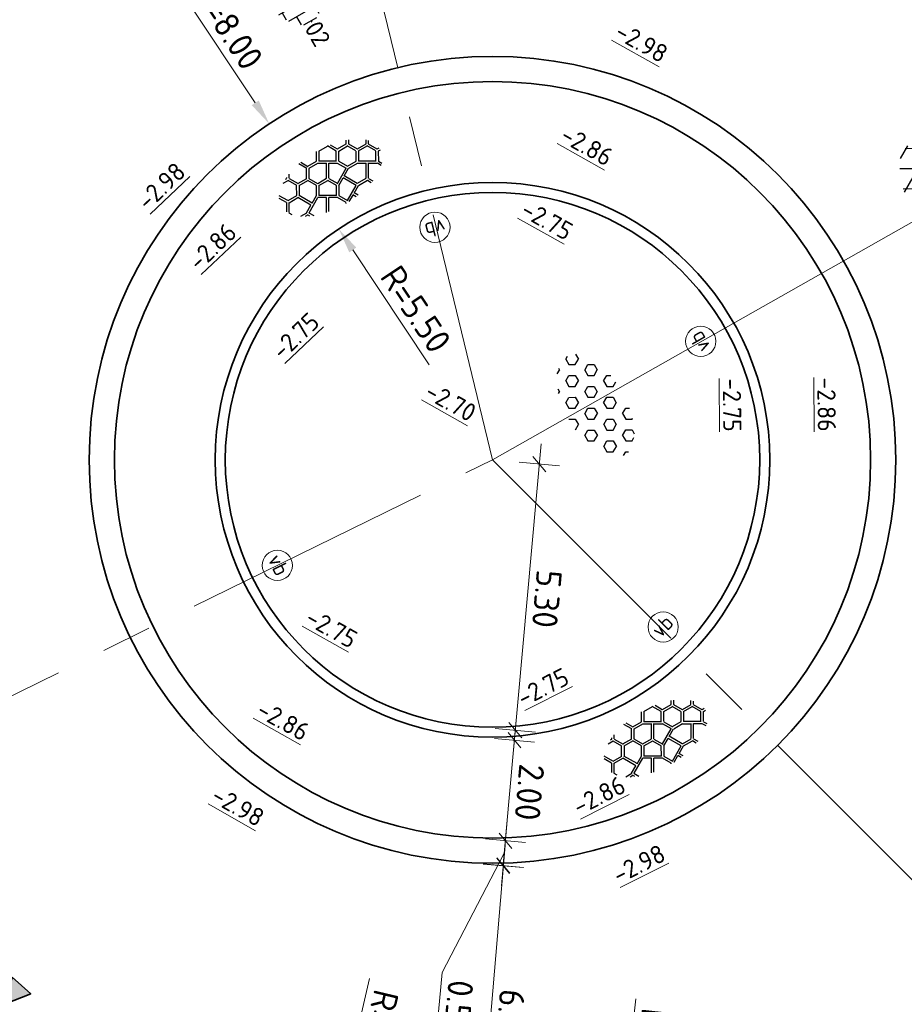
# Model space of a CAD drawing. Header units: metres. Extents: x 111691 to 117439, y 474133 to 478789.
# Tile 58 of 127: x 114403 to 114421, y 476414 to 476433. Entities that reach past the tile are written whole.
import ezdxf
from ezdxf.enums import TextEntityAlignment as Align

# ---------------------------------------------------------------- set-up
doc = ezdxf.new("R2010")
doc.units = ezdxf.units.M
doc.linetypes.add('AM-AS', pattern=[16, 10, -2, 2, -2])
doc.layers.get('Defpoints').update_dxf_attribs({"lineweight": 25})
for name, color, linetype, lineweight in [('N-WE-AM-AS-G', 10, 'AM-AS', 18), ('N-WE-IE-MEUBILAIR_WEGMEUBILAIR_PAAL-S', 7, 'Continuous', 25), ('N-WE-VH-HOOGTELABEL-T18', 2, 'Continuous', 18), ('N-WE-VH-KANTOPSLUITING_ROTONDEBLOK_500 200-G', 210, 'Continuous', 35), ('N-WE-VH-KANTOPSLUITING_SIGNALERINGSBAND_OOG-G', 210, 'VH-SIGNALERINGSBAND_OOG', 35), ('N-WE-VH-KANTOPSLUITING_VOORKANTBAND-G', 7, 'Continuous', 35), ('N-WE-VH-MAATVOERING-M', 7, 'Continuous', 18), ('N-WE-VH-VERHARDING_ASFALT-S', 7, 'Continuous', 25), ('N-WE-VH-VERHARDING_BASALTVERHARDING-S', 7, 'Continuous', 25), ('N-WE-VH-VERHARDING_BETONSTRAATSTEEN-S', 7, 'Continuous', 25), ('N-WE-VH-VERHARDING_LAGE_BEPLANTING-S', 70, 'Continuous', 25), ('N-WE-VW-MARKERING-G', 7, 'Continuous', 35)]:
    doc.layers.add(name, color=color, linetype=linetype, lineweight=lineweight)
doc.layers.add('N-WE-AM-AS_WEG-G', color=10, linetype='AM-AS', lineweight=18, plot=False)
doc.layers.add('N-WE-VW-MARKERING_DWARS_DRIEHOEK_5050-A', color=7, linetype='Continuous')
doc.styles.add('NLCS-ISO', font='NLCS-ISO.ttf')
doc.styles.add('NLCS-ISO-ANNOTATIEF-T25', font='NLCS-ISO.ttf', dxfattribs={"height": 2.5})
doc.styles.add('NLCS-ISO-M200-T18', font='NLCS-ISO.ttf', dxfattribs={"height": 0.36})
doc.linetypes.add('VH-SIGNALERINGSBAND_OOG', pattern='A,8,-1,[7,NLCS.SHX,S=0.075,R=0,X=0,Y=0],-1', length=10)
doc.dimstyles.new('NLCS-ANNOTATIEF-T25-PIJL_L2_H1', dxfattribs={"dimtxt": 2.5, "dimasz": 2.5, "dimexe": 2, "dimexo": 2, "dimgap": 0.7, "dimtad": 1, "dimzin": 0, "dimdsep": 46, "dimtxsty": 'NLCS-ISO-ANNOTATIEF-T25', "dimcen": 0, "dimdle": 2, "dimclrd": 256, "dimclre": 256, "dimclrt": 256, "dimadec": 1, "dimazin": 0, "dimtfac": 1, "dimtdec": 3, "dimtofl": 0, "dimtmove": 0, "dimatfit": 3, "dimfxl": 2, "dimfxlon": 1, "dimtfillclr": 256, "dimtolj": 1, "dimtzin": 0, "dimlwd": -1, "dimlwe": -1, "dimarcsym": 0})
doc.dimstyles.new('NLCS-ANNOTATIEF-T25-SCHRAP_L2_H1', dxfattribs={"dimtxt": 2.5, "dimasz": 1.4, "dimexe": 2, "dimexo": 2, "dimgap": 0.7, "dimtad": 1, "dimzin": 0, "dimdsep": 46, "dimtxsty": 'NLCS-ISO-ANNOTATIEF-T25', "dimblk": 'OBLIQUE', "dimcen": 0, "dimdle": 2, "dimclrd": 256, "dimclre": 256, "dimclrt": 256, "dimadec": 1, "dimazin": 0, "dimtfac": 1, "dimtdec": 3, "dimtofl": 0, "dimtmove": 0, "dimatfit": 3, "dimldrblk": 'OBLIQUE', "dimfxl": 2, "dimfxlon": 1, "dimtfillclr": 256, "dimtolj": 1, "dimtzin": 0, "dimlwd": -1, "dimlwe": -1, "dimarcsym": 0})

# ---------------------------------------------------------------- blocks, each defined once
blk = doc.blocks.new('*D14')
at = {"layer": 'Defpoints', "color": 0, "linetype": 'Continuous', "transparency": 16777216}
for p in [(114400.116, 476430.74), (114412.548, 476424.302)]:
    blk.add_point(p, dxfattribs=at)
at = {"layer": 'N-WE-VH-MAATVOERING-M', "transparency": 16777216}
blk.add_line((114397.07, 476432.317), (114399.672, 476430.969), dxfattribs=at)
at = {"layer": 'N-WE-VH-MAATVOERING-M', "linetype": 'Continuous', "transparency": 16777216}
blk.add_solid([(114399.71, 476431.043), (114399.633, 476430.895), (114400.116, 476430.74)], dxfattribs=at)
at = {"layer": 'N-WE-VH-MAATVOERING-M', "linetype": 'Continuous', "lineweight": 0, "transparency": 16777216, "insert": (114398.328, 476432.104), "char_height": 0.5, "attachment_point": 5, "rotation": 332.6251, "style": 'NLCS-ISO-ANNOTATIEF-T25', "bg_fill": 3, "box_fill_scale": 1.1, "bg_fill_color": 256, "bg_fill_true_color": 13158600, "bg_fill_transparency": 0}
blk.add_mtext('\\A1;R=14.00', dxfattribs=at)
blk = doc.blocks.new('*D15')
at = {"layer": 'Defpoints', "color": 0, "linetype": 'Continuous', "transparency": 16777216}
for p in [(114408.12, 476430.965), (114412.548, 476424.302)]:
    blk.add_point(p, dxfattribs=at)
at = {"layer": 'N-WE-VH-MAATVOERING-M', "transparency": 16777216}
blk.add_line((114406.387, 476433.571), (114407.843, 476431.381), dxfattribs=at)
at = {"layer": 'N-WE-VH-MAATVOERING-M', "linetype": 'Continuous', "transparency": 16777216}
blk.add_solid([(114407.912, 476431.427), (114407.773, 476431.335), (114408.12, 476430.965)], dxfattribs=at)
at = {"layer": 'N-WE-VH-MAATVOERING-M', "linetype": 'Continuous', "lineweight": 0, "transparency": 16777216, "insert": (114407.301, 476432.9), "char_height": 0.5, "attachment_point": 5, "rotation": 303.6107, "style": 'NLCS-ISO-ANNOTATIEF-T25', "bg_fill": 3, "box_fill_scale": 1.1, "bg_fill_color": 256, "bg_fill_true_color": 13158600, "bg_fill_transparency": 0}
blk.add_mtext('\\A1;R=8.00', dxfattribs=at)
blk = doc.blocks.new('*D98')
at = {"layer": 'Defpoints', "color": 0, "transparency": 16777216}
for p in [(114409.499, 476428.88), (114412.548, 476424.302)]:
    blk.add_point(p, dxfattribs=at)
at = {"layer": 'N-WE-VH-MAATVOERING-M', "transparency": 16777216}
blk.add_line((114411.292, 476426.187), (114409.776, 476428.464), dxfattribs=at)
blk.add_solid([(114409.846, 476428.51), (114409.707, 476428.417), (114409.499, 476428.88)], dxfattribs=at)
at = {"layer": 'N-WE-VH-MAATVOERING-M', "transparency": 16777216, "insert": (114411.027, 476427.29), "char_height": 0.5, "attachment_point": 5, "rotation": 303.666, "style": 'NLCS-ISO-ANNOTATIEF-T25'}
blk.add_mtext('\\A1;R=5.50', dxfattribs=at)
blk = doc.blocks.new('SVH-BASALTVERHARDING-SO')
at = {"ltscale": 0.1}
for p, q in [((-0.213, 2.106), (0.275, 2.952)), ((-3.759, 2.104), (-3.609, 2.104)), ((-3.613, 2.12), (-3.568, 2.198)), ((-3.409, 2.002), (-3.206, 2.354)), ((-3.408, 1.967), (-2.908, 1.101)), ((-1.92, 1.118), (-1.42, 1.984)), ((-1.408, 1.967), (-1.859, 2.749)), ((-1.614, 2.796), (-1.204, 2.085)), ((-1.201, 2.104), (-0.201, 2.104)), ((0.491, 2.854), (-0.009, 1.988)), ((1.5, 1.117), (0, 1.983)), ((0.503, 2.852), (1.503, 2.852)), ((1.979, 2.004), (1.479, 2.871)), ((1.491, 1.122), (1.991, 1.988)), ((1.771, 2.835), (2.182, 2.122)), ((2.206, 2.104), (3.206, 2.104)), ((3.192, 2.101), (3.385, 2.436)), ((3.386, 2.005), (3.886, 1.138)), ((3.608, 2.352), (3.396, 1.984)), ((-4.633, 0.155), (-5.118, 0.996)), ((-4.17, 1.868), (-3.609, 1.868)), ((-3.621, 0.139), (-3.121, 1.005)), ((-3.111, 0.984), (-3.611, 1.85)), ((-2.905, 1.12), (-1.905, 1.12)), ((-1.717, 1.007), (-1.217, 0.141)), ((-1.216, 1.866), (-1.716, 1)), ((-1.201, 1.868), (-0.201, 1.868)), ((-0.213, 1.871), (0.537, 1.438)), ((-0.208, 0.148), (0.542, 1.447)), ((-0.004, 0.03), (0.746, 1.329)), ((0.741, 1.32), (1.491, 0.887)), ((2.195, 1.871), (1.695, 1.005)), ((1.704, 0.984), (2.204, 0.118)), ((2.206, 1.868), (3.206, 1.868)), ((3.682, 1.021), (3.182, 1.887)), ((3.194, 0.139), (3.694, 1.005)), ((3.91, 1.12), (4.91, 1.12)), ((4.906, 1.137), (5.098, 1.468)), ((5.09, 1.021), (5.59, 0.155)), ((5.11, 1.019), (5.271, 1.297)), ((-5.279, -0.765), (-4.817, 0.035)), ((-4.837, 0.037), (-5.257, 0.766)), ((-4.609, 0.136), (-3.609, 0.136)), ((-2.671, -1.276), (-3.421, 0.023)), ((-2.917, 0.887), (-3.417, 0.021)), ((-2.905, 0.885), (-1.905, 0.885)), ((-1.421, 0.023), (-1.921, 0.889)), ((-1.917, -0.845), (-1.417, 0.021)), ((-1.201, 0.136), (-0.201, 0.136)), ((0, 0), (0.5, -0.866)), ((0.494, -0.845), (1.994, 0.021)), ((2, 0), (1.5, 0.866)), ((2.206, 0.136), (3.206, 0.136)), ((3.898, 0.887), (3.398, 0.021)), ((4.908, -0.851), (3.408, 0.016)), ((3.91, 0.885), (4.91, 0.885)), ((5.386, 0.037), (4.886, 0.903)), ((4.898, -0.845), (5.398, 0.021)), ((5.614, 0.136), (5.849, 0.136)), ((-5.133, -0.947), (-4.969, -1.231)), ((-5.113, -0.949), (-4.613, -0.083)), ((-4.609, -0.099), (-3.609, -0.099)), ((-2.875, -1.394), (-3.625, -0.094)), ((-2.668, -1.281), (-1.918, -0.848)), ((-1.213, -0.097), (-1.713, -0.963)), ((-0.208, -1.831), (-1.708, -0.965)), ((-1.201, -0.099), (-0.201, -0.099)), ((-0.213, -1.829), (0.287, -0.963)), ((0.296, -0.984), (-0.204, -0.118)), ((0.489, -1.083), (1.239, -0.65)), ((1.987, -1.944), (1.237, -0.645)), ((2.19, -1.827), (1.44, -0.528)), ((1.443, -0.532), (2.193, -0.099)), ((2.206, -0.099), (3.206, -0.099)), ((3.195, -0.097), (3.944, -0.53)), ((3.203, -1.815), (3.953, -0.516)), ((3.406, -1.932), (4.156, -0.633)), ((4.148, -0.647), (4.898, -1.08)), ((5.602, -0.097), (5.102, -0.963)), ((5.614, -0.099), (5.855, -0.099)), ((-4.288, -1.831), (-3.609, -1.831)), ((-3.622, -1.831), (-2.872, -1.398)), ((-3.429, -1.93), (-3.148, -2.417)), ((-3.414, -1.946), (-1.913, -1.08)), ((-1.167, -1.513), (-1.917, -1.08)), ((-1.899, -2.781), (-1.162, -1.504)), ((-1.655, -2.829), (-0.958, -1.622)), ((-0.213, -2.064), (-0.963, -1.631)), ((-0.013, -1.944), (0.487, -2.81)), ((0.491, -1.08), (-0.009, -1.946)), ((0.494, -2.812), (1.994, -1.946)), ((2.206, -1.831), (3.206, -1.831)), ((5.127, -1.481), (4.908, -1.101)), ((5.111, -0.984), (5.299, -1.308)), ((-3.906, -2.066), (-3.609, -2.066)), ((-3.506, -2.267), (-3.633, -2.048)), ((0.283, -2.928), (-0.217, -2.062)), ((0.602, -2.986), (1.239, -2.617)), ((1.416, -2.924), (1.229, -2.599)), ((1.669, -2.891), (1.432, -2.481)), ((1.443, -2.5), (2.193, -2.067)), ((2.206, -2.066), (3.206, -2.066)), ((3.422, -2.464), (3.204, -2.085)), ((3.408, -1.967), (3.645, -2.378)), ((0.25, -2.993), (0.284, -2.935))]:
    blk.add_line(p, q, dxfattribs=at)
at = {"style": 'NLCS-ISO', "flags": 1}
blk.add_attdef('FUNCTIE', text='', height=1.8, dxfattribs=at).set_placement((0.116, -3.585), align=Align.MIDDLE_CENTER)
blk = doc.blocks.new('SVH-ASFALT-SO')
at = {"ltscale": 0.1}
for p, q in [((-1.91, 0.692), (0.948, 5.641)), ((2.754, -0.217), (-0.469, 5.365)), ((0, 0), (3.268, 5.66)), ((4.868, 0.122), (1.647, 5.7)), ((2.176, -0.232), (5.322, 5.217)), ((6.701, 0.946), (4.043, 5.55)), ((-3.364, 2.174), (-1.828, 4.834)), ((0.361, -0.072), (-2.305, 4.546)), ((4.657, 0.065), (7.07, 4.246)), ((7.828, 2.995), (7.146, 4.176)), ((-2.72, 1.264), (-3.454, 2.536))]:
    blk.add_line(p, q, dxfattribs=at)
at = {"style": 'NLCS-ISO'}
blk.add_attdef('KLEUR', text='', height=1.8, dxfattribs=at).set_placement((9.486, 2.741), align=Align.MIDDLE_LEFT)
at = {"style": 'NLCS-ISO', "flags": 1}
blk.add_attdef('FUNCTIE', text='', height=1.8, dxfattribs=at).set_placement((0.116, -3.585), align=Align.MIDDLE_CENTER)
blk = doc.blocks.new('SVH-BSS_KEIFORMAAT_HALFST-SO')
at = {"ltscale": 0.1}
for p, q in [((-4.2, -2.203), (-4.2, 2.032)), ((-3.15, -2.631), (-3.15, 2.46)), ((-3.15, 2.1), (-2.1, 2.1)), ((-2.1, -2.891), (-2.1, 2.72)), ((-1.05, -3.027), (-1.05, 2.856)), ((-1.05, 2.1), (0, 2.1)), ((0, -3.056), (0, 2.885)), ((1.05, -2.982), (1.05, 2.81)), ((1.05, 2.1), (2.1, 2.1)), ((2.1, -2.795), (2.1, 2.624)), ((3.15, -2.47), (3.15, 2.299)), ((3.15, 2.1), (3.607, 2.1)), ((-5.458, 1.05), (-5.25, 1.05)), ((-5.25, -1.455), (-5.25, 1.284)), ((-4.2, 1.05), (-3.15, 1.05)), ((-2.1, 1.05), (-1.05, 1.05)), ((0, 1.05), (1.05, 1.05)), ((2.1, 1.05), (3.15, 1.05)), ((4.2, -1.936), (4.2, 1.765)), ((4.2, 1.05), (5.001, 1.05)), ((-5.25, 0), (-4.2, 0)), ((-3.15, 0), (-2.1, 0)), ((-1.05, 0), (0, 0)), ((1.05, 0), (2.1, 0)), ((3.15, 0), (4.2, 0)), ((5.25, -0.829), (5.25, 0.658)), ((5.25, 0), (5.427, 0)), ((-5.581, -1.05), (-5.25, -1.05)), ((-4.2, -1.05), (-3.15, -1.05)), ((-2.1, -1.05), (-1.05, -1.05)), ((0, -1.05), (1.05, -1.05)), ((2.1, -1.05), (3.15, -1.05)), ((4.2, -1.05), (5.124, -1.05)), ((-4.39, -2.1), (-4.2, -2.1)), ((-3.15, -2.1), (-2.1, -2.1)), ((-1.05, -2.1), (0, -2.1)), ((1.05, -2.1), (2.1, -2.1)), ((3.15, -2.1), (3.933, -2.1))]:
    blk.add_line(p, q, dxfattribs=at)
at = {"style": 'NLCS-ISO'}
blk.add_attdef('FORMAAT', text='', height=1.8, dxfattribs=at).set_placement((-5.681, -0.086), align=Align.MIDDLE_RIGHT)
blk.add_attdef('KLEUR', text='', height=1.8, dxfattribs=at).set_placement((5.527, -0.086), align=Align.MIDDLE_LEFT)
at = {"style": 'NLCS-ISO', "flags": 1}
blk.add_attdef('FUNCTIE', text='', height=1.8, dxfattribs=at).set_placement((0.116, -3.585), align=Align.MIDDLE_CENTER)
blk = doc.blocks.new('_Oblique')
at = {"color": 0, "linetype": 'ByBlock', "lineweight": -2}
blk.add_line((-0.5, -0.5), (0.5, 0.5), dxfattribs=at)
blk = doc.blocks.new('*D103')
at = {"layer": 'Defpoints', "color": 0, "transparency": 16777216}
for p in [(114411.871, 476416.331), (114412.762, 476416.255), (114411.364, 476410.352)]:
    blk.add_point(p, dxfattribs=at)
at = {"layer": 'N-WE-VH-MAATVOERING-M', "transparency": 16777216}
for p, q in [((114412.221, 476409.878), (114412.796, 476416.654)), ((114412.363, 476416.289), (114413.161, 476416.221)), ((114411.856, 476410.311), (114412.653, 476410.243))]:
    blk.add_line(p, q, dxfattribs=at)
at = {"layer": 'N-WE-VH-MAATVOERING-M', "transparency": 16777216, "xscale": 0.28, "yscale": 0.28, "zscale": 0.28}
for p, rotation in [((114412.762, 476416.255), 85.14776498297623), ((114412.255, 476410.277), 265.1477649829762)]:
    blk.add_blockref('_Oblique', p, dxfattribs=dict(at, rotation=rotation))
at = {"layer": 'N-WE-VH-MAATVOERING-M', "transparency": 16777216, "insert": (114412.897, 476413.233), "char_height": 0.5, "attachment_point": 5, "rotation": 265.1478, "style": 'NLCS-ISO-ANNOTATIEF-T25', "bg_fill": 3, "box_fill_scale": 1.1, "bg_fill_color": 256, "bg_fill_true_color": 13158600, "bg_fill_transparency": 0}
blk.add_mtext('\\A1;6.00', dxfattribs=at)
blk = doc.blocks.new('*D104')
at = {"layer": 'Defpoints', "color": 0, "transparency": 16777216}
for p in [(114411.875, 476416.832), (114412.804, 476416.749), (114411.83, 476416.334)]:
    blk.add_point(p, dxfattribs=at)
at = {"layer": 'N-WE-VH-MAATVOERING-M', "transparency": 16777216}
for p, q in [((114412.723, 476415.852), (114412.84, 476417.147)), ((114412.406, 476416.785), (114413.202, 476416.713)), ((114412.781, 476416.5), (114411.547, 476414.136)), ((114412.361, 476416.287), (114413.157, 476416.215)), ((114411.547, 476414.136), (114411.423, 476412.762))]:
    blk.add_line(p, q, dxfattribs=at)
at = {"layer": 'N-WE-VH-MAATVOERING-M', "transparency": 16777216, "xscale": 0.28, "yscale": 0.28, "zscale": 0.28}
for p, rotation in [((114412.804, 476416.749), 84.85252261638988), ((114412.759, 476416.251), 264.8525226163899)]:
    blk.add_blockref('_Oblique', p, dxfattribs=dict(at, rotation=rotation))
at = {"layer": 'N-WE-VH-MAATVOERING-M', "transparency": 16777216, "insert": (114411.873, 476413.414), "char_height": 0.5, "attachment_point": 5, "rotation": 264.8525, "style": 'NLCS-ISO-ANNOTATIEF-T25', "bg_fill": 3, "box_fill_scale": 1.1, "bg_fill_color": 256, "bg_fill_true_color": 13158600, "bg_fill_transparency": 0}
blk.add_mtext('\\A1;0.50', dxfattribs=at)
blk = doc.blocks.new('*D105')
at = {"layer": 'Defpoints', "color": 0, "transparency": 16777216}
for p in [(114412.055, 476418.824), (114412.983, 476418.741), (114411.875, 476416.832)]:
    blk.add_point(p, dxfattribs=at)
at = {"layer": 'N-WE-VH-MAATVOERING-M', "transparency": 16777216}
for p, q in [((114412.768, 476416.35), (114413.019, 476419.139)), ((114412.585, 476418.777), (114413.382, 476418.705)), ((114412.406, 476416.785), (114413.202, 476416.713))]:
    blk.add_line(p, q, dxfattribs=at)
at = {"layer": 'N-WE-VH-MAATVOERING-M', "transparency": 16777216, "xscale": 0.28, "yscale": 0.28, "zscale": 0.28}
for p, rotation in [((114412.983, 476418.741), 84.8525226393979), ((114412.804, 476416.749), 264.8525226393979)]:
    blk.add_blockref('_Oblique', p, dxfattribs=dict(at, rotation=rotation))
at = {"layer": 'N-WE-VH-MAATVOERING-M', "transparency": 16777216, "insert": (114413.282, 476417.71), "char_height": 0.5, "attachment_point": 5, "rotation": 264.8525, "style": 'NLCS-ISO-ANNOTATIEF-T25', "bg_fill": 3, "box_fill_scale": 1.1, "bg_fill_color": 256, "bg_fill_true_color": 13158600, "bg_fill_transparency": 0}
blk.add_mtext('\\A1;2.00', dxfattribs=at)
blk = doc.blocks.new('*D107')
at = {"layer": 'Defpoints', "color": 0, "transparency": 16777216}
for p in [(114412.548, 476424.302), (114413.477, 476424.219), (114412.072, 476419.024)]:
    blk.add_point(p, dxfattribs=at)
at = {"layer": 'N-WE-VH-MAATVOERING-M', "transparency": 16777216}
for p, q in [((114412.965, 476418.542), (114413.513, 476424.617)), ((114413.078, 476424.254), (114413.875, 476424.183)), ((114412.603, 476418.976), (114413.4, 476418.904))]:
    blk.add_line(p, q, dxfattribs=at)
at = {"layer": 'N-WE-VH-MAATVOERING-M', "transparency": 16777216, "xscale": 0.28, "yscale": 0.28, "zscale": 0.28}
for p, rotation in [((114413.477, 476424.219), 84.85252263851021), ((114413.001, 476418.94), 264.8525226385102)]:
    blk.add_blockref('_Oblique', p, dxfattribs=dict(at, rotation=rotation))
at = {"layer": 'N-WE-VH-MAATVOERING-M', "transparency": 16777216, "insert": (114413.627, 476421.544), "char_height": 0.5, "attachment_point": 5, "rotation": 264.8525, "style": 'NLCS-ISO-ANNOTATIEF-T25', "bg_fill": 3, "box_fill_scale": 1.1, "bg_fill_color": 256, "bg_fill_true_color": 13158600, "bg_fill_transparency": 0}
blk.add_mtext('\\A1;5.30', dxfattribs=at)
blk = doc.blocks.new('*D116')
at = {"layer": 'Defpoints', "color": 0, "transparency": 16777216}
for p in [(114412.548, 476424.302), (114409.32, 476410.68)]:
    blk.add_point(p, dxfattribs=at)
at = {"layer": 'N-WE-VH-MAATVOERING-M', "transparency": 16777216}
blk.add_line((114410.111, 476414.017), (114409.435, 476411.166), dxfattribs=at)
blk.add_solid([(114409.516, 476411.147), (114409.354, 476411.185), (114409.32, 476410.68)], dxfattribs=at)
at = {"layer": 'N-WE-VH-MAATVOERING-M', "transparency": 16777216, "insert": (114410.21, 476412.745), "char_height": 0.5, "attachment_point": 5, "rotation": 256.6677, "style": 'NLCS-ISO-ANNOTATIEF-T25'}
blk.add_mtext('\\A1;R=14.00', dxfattribs=at)
blk = doc.blocks.new('*D117')
at = {"layer": 'Defpoints', "color": 0, "transparency": 16777216}
for p in [(114415.02, 476410.256), (114413.706, 476398.328)]:
    blk.add_point(p, dxfattribs=at)
at = {"layer": 'N-WE-VH-MAATVOERING-M', "transparency": 16777216}
blk.add_line((114415.39, 476413.616), (114415.074, 476410.753), dxfattribs=at)
blk.add_solid([(114415.157, 476410.744), (114414.992, 476410.762), (114415.02, 476410.256)], dxfattribs=at)
at = {"layer": 'N-WE-VH-MAATVOERING-M', "transparency": 16777216, "insert": (114415.647, 476412.39), "char_height": 0.5, "attachment_point": 5, "rotation": 263.717, "style": 'NLCS-ISO-ANNOTATIEF-T25'}
blk.add_mtext('\\A1;R=12.00', dxfattribs=at)
blk = doc.blocks.new('SIE-WEG_PAAL_VERKEERSBORD-SO')
at = {"color": 0, "linetype": 'ByBlock', "lineweight": 18}
blk.add_circle((0, 0), 1.5, dxfattribs=at)
at = {"color": 0, "linetype": 'ByBlock', "lineweight": 18, "style": 'NLCS-ISO'}
blk.add_text('vb', height=1.5, dxfattribs=at).set_placement((0, 0.132), align=Align.MIDDLE_CENTER)
blk = doc.blocks.new('SVH-GRASPLAAT-SO')
at = {"ltscale": 0.1}
for p, q in [((-2.058, 2.469), (-1.863, 2.807)), ((-1.746, 1.928), (-2.058, 2.469)), ((-1.121, 1.928), (-0.808, 2.469)), ((-0.808, 2.469), (-1.068, 2.919)), ((1.692, 2.469), (1.885, 2.803)), ((2.004, 1.928), (1.692, 2.469)), ((2.629, 1.928), (2.942, 2.469)), ((2.942, 2.469), (2.892, 2.555)), ((-3.933, 1.387), (-3.621, 1.928)), ((-3.621, 0.845), (-3.933, 1.387)), ((-3.621, 1.928), (-2.996, 1.928)), ((-2.683, 1.387), (-2.996, 1.928)), ((-2.996, 0.845), (-2.683, 1.387)), ((-1.746, 1.928), (-1.121, 1.928)), ((-0.183, 1.387), (0.129, 1.928)), ((0.129, 0.845), (-0.183, 1.387)), ((0.129, 1.928), (0.754, 1.928)), ((1.067, 1.387), (0.754, 1.928)), ((0.754, 0.845), (1.067, 1.387)), ((2.004, 1.928), (2.629, 1.928)), ((3.567, 1.387), (3.879, 1.928)), ((3.879, 0.845), (3.567, 1.387)), ((3.879, 1.928), (4.307, 1.928)), ((4.504, 0.845), (4.817, 1.387)), ((4.817, 1.387), (4.632, 1.708)), ((-5.496, -0.237), (-5.658, 0.043)), ((-5.425, 0.845), (-4.871, 0.845)), ((-4.558, 0.304), (-4.871, 0.845)), ((-4.871, -0.237), (-4.558, 0.304)), ((-3.621, 0.845), (-2.996, 0.845)), ((-2.058, 0.304), (-1.746, 0.845)), ((-1.746, -0.237), (-2.058, 0.304)), ((-1.746, 0.845), (-1.121, 0.845)), ((-0.808, 0.304), (-1.121, 0.845)), ((-1.121, -0.237), (-0.808, 0.304)), ((0.129, 0.845), (0.754, 0.845)), ((1.692, 0.304), (2.004, 0.845)), ((2.004, -0.237), (1.692, 0.304)), ((2.004, 0.845), (2.629, 0.845)), ((2.942, 0.304), (2.629, 0.845)), ((2.629, -0.237), (2.942, 0.304)), ((3.879, 0.845), (4.504, 0.845)), ((5.442, 0.304), (5.569, 0.525)), ((5.657, -0.068), (5.442, 0.304)), ((-5.496, -0.237), (-4.871, -0.237)), ((-3.933, -0.778), (-3.621, -0.237)), ((-3.621, -1.32), (-3.933, -0.778)), ((-3.621, -0.237), (-2.996, -0.237)), ((-2.683, -0.778), (-2.996, -0.237)), ((-2.996, -1.32), (-2.683, -0.778)), ((-1.746, -0.237), (-1.121, -0.237)), ((-0.183, -0.778), (0.129, -0.237)), ((0.129, -1.32), (-0.183, -0.778)), ((0.129, -0.237), (0.754, -0.237)), ((1.067, -0.778), (0.754, -0.237)), ((0.754, -1.32), (1.067, -0.778)), ((2.004, -0.237), (2.629, -0.237)), ((3.567, -0.778), (3.879, -0.237)), ((3.879, -1.32), (3.567, -0.778)), ((3.879, -0.237), (4.504, -0.237)), ((4.817, -0.778), (4.504, -0.237)), ((4.504, -1.32), (4.817, -0.778)), ((-5.07, -1.32), (-4.871, -1.32)), ((-4.658, -1.688), (-4.871, -1.32)), ((-3.621, -1.32), (-2.996, -1.32)), ((-2.058, -1.861), (-1.746, -1.32)), ((-1.746, -2.402), (-2.058, -1.861)), ((-1.746, -1.32), (-1.121, -1.32)), ((-0.808, -1.861), (-1.121, -1.32)), ((-1.121, -2.402), (-0.808, -1.861)), ((0.129, -1.32), (0.754, -1.32)), ((1.692, -1.861), (2.004, -1.32)), ((2.004, -2.402), (1.692, -1.861)), ((2.004, -1.32), (2.629, -1.32)), ((2.942, -1.861), (2.629, -1.32)), ((2.629, -2.402), (2.942, -1.861)), ((3.879, -1.32), (4.504, -1.32)), ((-3.334, -2.402), (-2.996, -2.402)), ((-2.911, -2.549), (-2.996, -2.402)), ((-1.746, -2.402), (-1.121, -2.402)), ((-0.183, -2.943), (0.129, -2.402)), ((0.129, -2.402), (0.754, -2.402)), ((1.054, -2.921), (0.754, -2.402)), ((2.004, -2.402), (2.629, -2.402)), ((-0.167, -2.972), (-0.183, -2.943))]:
    blk.add_line(p, q, dxfattribs=at)
at = {"style": 'NLCS-ISO', "flags": 1}
blk.add_attdef('FUNCTIE', text='', height=1.8, dxfattribs=at).set_placement((0.116, -3.585), align=Align.MIDDLE_CENTER)

msp = doc.modelspace()

# ---------------------------------------------------------------- hatches: boundary and pattern name
at = {"layer": 'N-WE-VW-MARKERING_DWARS_DRIEHOEK_5050-A', "transparency": 33554687}
h = msp.add_hatch(color=256, dxfattribs=at)
h.dxf.hatch_style = 1
h.paths.add_polyline_path([(114403.018, 476414.046), (114403.39, 476413.713), (114402.871, 476413.507)])

# ---------------------------------------------------------------- linework, layer by layer
at = {"layer": 'N-WE-AM-AS-G', "ltscale": 0.5}
for p, q in [((114412.548, 476424.302), (114401.933, 476468.191)), ((114399.449, 476417.879), (114412.548, 476424.302))]:
    msp.add_line(p, q, dxfattribs=at)
at = {"layer": 'N-WE-VH-KANTOPSLUITING_ROTONDEBLOK_500 200-G', "ltscale": 0.5}
msp.add_circle((114412.548, 476424.302), 7.5, dxfattribs=at)
at = {"layer": 'N-WE-VH-KANTOPSLUITING_SIGNALERINGSBAND_OOG-G', "ltscale": 0.5}
msp.add_circle((114412.548, 476424.302), 5.3, dxfattribs=at)
at = {"layer": 'N-WE-VH-KANTOPSLUITING_VOORKANTBAND-G', "ltscale": 0.5}
for radius in [8, 5.5]:
    msp.add_circle((114412.548, 476424.302), radius, dxfattribs=at)
at = {"layer": 'N-WE-VW-MARKERING-G'}
msp.add_lwpolyline([(114403.018, 476414.046), (114403.39, 476413.713), (114402.871, 476413.507)], close=True, dxfattribs=at)

# ---------------------------------------------------------------- block references
at = {"layer": 'N-WE-IE-MEUBILAIR_WEGMEUBILAIR_PAAL-S', "xscale": 0.2, "yscale": 0.2, "zscale": 0.2}
for p, rotation in [((114416.679, 476426.652), 119.8866046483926), ((114408.28, 476422.209), 296.3185432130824), ((114415.933, 476420.988), 45.93468318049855)]:
    msp.add_blockref('SIE-WEG_PAAL_VERKEERSBORD-SO', p, dxfattribs=dict(at, rotation=rotation))
at = {"layer": 'N-WE-VH-VERHARDING_ASFALT-S', "xscale": 0.2, "yscale": 0.2, "zscale": 0.2, "rotation": 300.1117835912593}
msp.add_blockref('SVH-ASFALT-SO', (114420.696, 476429.679), dxfattribs=at).add_auto_attribs({'KLEUR': '01'})
at = {"layer": 'N-WE-VH-VERHARDING_BASALTVERHARDING-S', "xscale": 0.2, "yscale": 0.2, "zscale": 0.2, "rotation": 30.11178359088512}
msp.add_blockref('SVH-BASALTVERHARDING-SO', (114415.75, 476418.766), dxfattribs=at)

# ---------------------------------------------------------------- texts
at = {"layer": 'N-WE-VH-HOOGTELABEL-T18', "style": 'NLCS-ISO-M200-T18'}
for s, rotation, p in [('%%U-2.98', 330.6105, (114414.946, 476432.689)), ('%%U-2.86', 330.6105, (114413.863, 476430.639)), ('%%U-2.75', 330.6105, (114413.081, 476429.159)), ('%%U-2.75', 270.5221, (114417.115, 476425.917)), ('%%U-2.86', 270.5221, (114418.99, 476425.936)), ('%%U-2.75', 330.6105, (114408.805, 476421.068)), ('%%U-2.86', 330.6105, (114407.839, 476419.24)), ('%%U-2.86', 26.8298, (114414.262, 476417.242)), ('%%U-2.98', 330.6105, (114406.942, 476417.541)), ('%%U-2.98', 26.8298, (114415.05, 476415.883))]:
    msp.add_text(s, height=0.36, rotation=rotation, dxfattribs=at).set_placement(p)

# ---------------------------------------------------------------- dimensions: what is measured, and where the dimension line sits
at = {"layer": 'N-WE-VH-MAATVOERING-M'}
dim = msp.add_radius_dim(center=(114413.706, 476398.328), mpoint=(114415.02, 476410.256), dimstyle='NLCS-ANNOTATIEF-T25-PIJL_L2_H1', override={"dimpost": 'R=<>'}, dxfattribs=at)
dim.commit()
dim.dimension.update_dxf_attribs({"geometry": '*D117', "text_midpoint": (114415.647, 476412.39)})

# ---------------------------------------------------------------- next in the draw order: dimensions: what is measured, and where the dimension line sits
at = {"layer": 'N-WE-VH-MAATVOERING-M', "linetype": 'Continuous', "lineweight": 0}
dim = msp.add_radius_dim(center=(114412.548, 476424.302), mpoint=(114400.116, 476430.74), dimstyle='NLCS-ANNOTATIEF-T25-PIJL_L2_H1', override={"dimpost": 'R=<>', "dimtfill": 1}, dxfattribs=at)
dim.commit()
dim.dimension.update_dxf_attribs({"geometry": '*D14', "text_midpoint": (114398.328, 476432.104)})

# ---------------------------------------------------------------- next in the draw order: dimensions: what is measured, and where the dimension line sits
dim = msp.add_radius_dim(center=(114412.548, 476424.302), mpoint=(114408.12, 476430.965), dimstyle='NLCS-ANNOTATIEF-T25-PIJL_L2_H1', override={"dimpost": 'R=<>', "dimtfill": 1}, dxfattribs=at)
dim.commit()
dim.dimension.update_dxf_attribs({"geometry": '*D15', "text_midpoint": (114407.301, 476432.9)})

# ---------------------------------------------------------------- next in the draw order: linework, layer by layer
at = {"layer": 'N-WE-AM-AS-G'}
msp.add_lwpolyline([(114412.548, 476424.302), (114426.895, 476432.436), (114443.73, 476441.979), (114487.508, 476466.796)], dxfattribs=at)
at = {"layer": 'N-WE-AM-AS-G', "ltscale": 0.5}
for points in [[(114433.046, 476424.586, -0.000999), (114433.045, 476424.632, 0.866133), (114392.793, 476429.778, -0.25127), (114385.934, 476422.601, -0.046634), (114377.584, 476420.711), (114368.191, 476419.49), (114354.491, 476417.827)], [(114412.548, 476424.302), (114445.21, 476391.606, -0.067599), (114453.354, 476380.891), (114594.671, 476131.121)]]:
    msp.add_lwpolyline(points, format="xyb", dxfattribs=at)

# ---------------------------------------------------------------- next in the draw order: block references
at = {"layer": 'N-WE-IE-MEUBILAIR_WEGMEUBILAIR_PAAL-S', "xscale": 0.2000000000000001, "yscale": 0.2000000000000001, "zscale": 0.2000000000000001, "rotation": 194.1287716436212}
msp.add_blockref('SIE-WEG_PAAL_VERKEERSBORD-SO', (114411.406, 476428.914), dxfattribs=at)
at = {"layer": 'N-WE-VH-VERHARDING_BASALTVERHARDING-S', "xscale": 0.2, "yscale": 0.2, "zscale": 0.2, "rotation": 30.11178359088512}
msp.add_blockref('SVH-BASALTVERHARDING-SO', (114409.304, 476429.881), dxfattribs=at)
at = {"layer": 'N-WE-VH-VERHARDING_BETONSTRAATSTEEN-S', "xscale": 0.2, "yscale": 0.2, "zscale": 0.2, "rotation": 300.1117835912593}
msp.add_blockref('SVH-BSS_KEIFORMAAT_HALFST-SO', (114408.421, 476433.919), dxfattribs=at).add_auto_attribs({'FORMAAT': 'KF', 'KLEUR': '02'})

# ---------------------------------------------------------------- next in the draw order: texts
at = {"layer": 'N-WE-VH-HOOGTELABEL-T18', "style": 'NLCS-ISO-M200-T18'}
for s, rotation, p in [('%%U-2.98', 43.531, (114405.708, 476429.227)), ('%%U-2.86', 43.531, (114406.723, 476428.028)), ('%%U-2.75', 43.531, (114408.377, 476426.263)), ('%%U-2.70', 330.6105, (114411.175, 476425.553))]:
    msp.add_text(s, height=0.36, rotation=rotation, dxfattribs=at).set_placement(p)

# ---------------------------------------------------------------- next in the draw order: dimensions: what is measured, and where the dimension line sits
at = {"layer": 'N-WE-VH-MAATVOERING-M'}
dim = msp.add_radius_dim(center=(114412.548, 476424.302), mpoint=(114409.499, 476428.88), dimstyle='NLCS-ANNOTATIEF-T25-PIJL_L2_H1', override={"dimpost": 'R=<>'}, dxfattribs=at)
dim.commit()
dim.dimension.update_dxf_attribs({"geometry": '*D98', "text_midpoint": (114410.702, 476427.074), "dimtype": 164})

# ---------------------------------------------------------------- next in the draw order: dimensions: what is measured, and where the dimension line sits
dim = msp.add_aligned_dim(p1=(114411.364, 476410.352), p2=(114411.871, 476416.331), distance=-0.894, dimstyle='NLCS-ANNOTATIEF-T25-SCHRAP_L2_H1', override={"dimtfill": 1}, dxfattribs=at)
dim.commit()
dim.dimension.update_dxf_attribs({"geometry": '*D103', "text_midpoint": (114412.897, 476413.233)})

# ---------------------------------------------------------------- next in the draw order: dimensions: what is measured, and where the dimension line sits
dim = msp.add_linear_dim(base=(114412.804, 476416.749), p1=(114411.83, 476416.334), p2=(114411.875, 476416.832), angle=84.8525, dimstyle='NLCS-ANNOTATIEF-T25-SCHRAP_L2_H1', override={"dimtmove": 1, "dimtfill": 1}, dxfattribs=at)
dim.commit()
dim.dimension.update_dxf_attribs({"geometry": '*D104', "text_midpoint": (114411.534, 476413.997), "dimtype": 161})

# ---------------------------------------------------------------- next in the draw order: dimensions: what is measured, and where the dimension line sits
dim = msp.add_aligned_dim(p1=(114411.875, 476416.832), p2=(114412.055, 476418.824), distance=-0.933, dimstyle='NLCS-ANNOTATIEF-T25-SCHRAP_L2_H1', override={"dimtfill": 1}, dxfattribs=at)
dim.commit()
dim.dimension.update_dxf_attribs({"geometry": '*D105', "text_midpoint": (114413.282, 476417.71)})

# ---------------------------------------------------------------- next in the draw order: dimensions: what is measured, and where the dimension line sits
dim = msp.add_aligned_dim(p1=(114412.072, 476419.024), p2=(114412.548, 476424.302), distance=-0.933, dimstyle='NLCS-ANNOTATIEF-T25-SCHRAP_L2_H1', override={"dimtfill": 1}, dxfattribs=at)
dim.commit()
dim.dimension.update_dxf_attribs({"geometry": '*D107', "text_midpoint": (114413.627, 476421.544)})

# ---------------------------------------------------------------- next in the draw order: linework, layer by layer
at = {"layer": 'N-WE-AM-AS_WEG-G'}
msp.add_lwpolyline([(114412.548, 476424.302), (114437.55, 476438.476)], dxfattribs=at)

# ---------------------------------------------------------------- next in the draw order: block references
at = {"layer": 'N-WE-VH-VERHARDING_LAGE_BEPLANTING-S', "xscale": 0.2, "yscale": 0.2, "zscale": 0.2, "rotation": 300.1117835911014}
msp.add_blockref('SVH-GRASPLAAT-SO', (114414.593, 476425.372), dxfattribs=at)

# ---------------------------------------------------------------- next in the draw order: texts
at = {"layer": 'N-WE-VH-HOOGTELABEL-T18', "style": 'NLCS-ISO-M200-T18'}
msp.add_text('%%U-2.75', height=0.36, rotation=26.8298, dxfattribs=at).set_placement((114413.155, 476419.394))

# ---------------------------------------------------------------- next in the draw order: dimensions: what is measured, and where the dimension line sits
at = {"layer": 'N-WE-VH-MAATVOERING-M'}
dim = msp.add_radius_dim(center=(114412.548, 476424.302), mpoint=(114409.32, 476410.68), dimstyle='NLCS-ANNOTATIEF-T25-PIJL_L2_H1', override={"dimpost": 'R=<>'}, dxfattribs=at)
dim.commit()
dim.dimension.update_dxf_attribs({"geometry": '*D116', "text_midpoint": (114409.83, 476412.835), "dimtype": 164})

doc.saveas('drawing.dxf')
